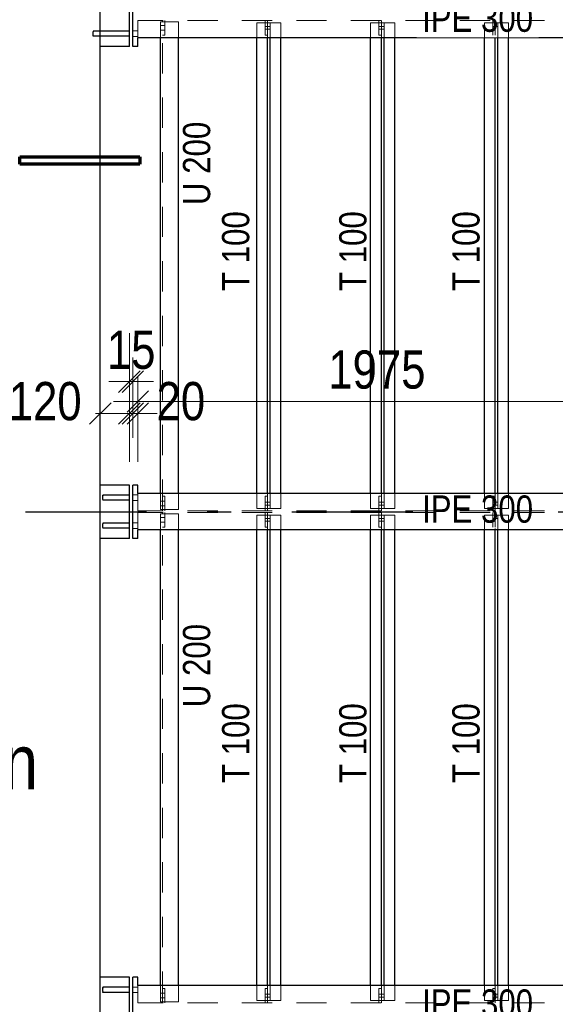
# Model space of a CAD drawing. Header units: millimetres. Extents: x -74 to 79, y 0 to 54.
# Tile 123 of 164: x 8.23 to 10.44, y 29.16 to 33.22. Entities that reach past the tile are written whole.
import ezdxf

# ---------------------------------------------------------------- set-up
doc = ezdxf.new("R2010")
doc.units = ezdxf.units.MM
doc.linetypes.add('DASHDOTX2', pattern=[2, 1, -0.5, 0, -0.5])
doc.linetypes.add('HIDDEN', pattern=[0.375, 0.25, -0.125])
for name, color, linetype, lineweight in [('01_Neubau Türen-Fassade', 7, 'Continuous', 20), ('01_Neubau_Linen', 7, 'Continuous', 20), ('Achsen', 7, 'Continuous', 20)]:
    doc.layers.add(name, color=color, linetype=linetype, lineweight=lineweight)
doc.styles.add('Arial Narrow', font='ARIALN.TTF')
doc.dimstyles.new('Arch_Strakon_dimstyle', dxfattribs={"dimtxt": 15.75, "dimasz": 1, "dimexe": 1.25, "dimexo": 0.0625, "dimgap": 1, "dimtad": 0, "dimdec": 3, "dimzin": 12, "dimdsep": 46, "dimtxsty": 'Arial Narrow', "dimblk": 'Arrowhead_Tick', "dimsah": 1, "dimcen": 0, "dimse1": 1, "dimse2": 1, "dimclrd": 6, "dimclrt": 2, "dimazin": 0, "dimtfac": 1, "dimtdec": 4, "dimtmove": 0, "dimatfit": 3, "dimldrblk": 'NONE', "dimfxl": 1, "dimtvp": 1, "dimtolj": 1, "dimtzin": 0, "dimlwd": 13, "dimarcsym": 2})

# ---------------------------------------------------------------- blocks, each defined once
blk = doc.blocks.new('Arrowhead_Tick')
at = {"color": 0, "linetype": 'Continuous', "lineweight": -2}
for p, q in [((0, 20), (0, -10)), ((-1, 0), (0, 0)), ((10, 0), (0, 0))]:
    blk.add_line(p, q, dxfattribs=at)
at = {"color": 2, "linetype": 'Continuous', "lineweight": 35}
blk.add_line((4.42, 4.42), (-4.42, -4.42), dxfattribs=at)
blk = doc.blocks.new('*D75')
at = {"layer": '01_Neubau_Linen', "color": 6, "linetype": 'Continuous', "lineweight": 13}
blk.add_line((8.7233, 31.65), (10.6783, 31.65), dxfattribs=at)
at = {"layer": 'Defpoints', "color": 0}
for p in [(10.6883, 33.3148), (8.7133, 33.1148), (10.6883, 31.65)]:
    blk.add_point(p, dxfattribs=at)
at = {"layer": '01_Neubau_Linen', "color": 6, "lineweight": 13, "xscale": 0.01, "yscale": 0.01, "zscale": 0.01}
blk.add_blockref('Arrowhead_Tick', (10.6883, 31.65), dxfattribs=at)
at = {"layer": '01_Neubau_Linen', "color": 6, "lineweight": 13, "xscale": 0.01, "yscale": 0.01, "zscale": 0.01, "rotation": 180}
blk.add_blockref('Arrowhead_Tick', (8.7133, 31.65), dxfattribs=at)
at = {"layer": '01_Neubau_Linen', "color": 2, "lineweight": -2, "insert": (9.7008, 31.7804), "char_height": 0.1575, "attachment_point": 5, "style": 'Arial Narrow'}
blk.add_mtext('\\A1;1975', dxfattribs=at)
blk = doc.blocks.new('_None')
blk = doc.blocks.new('*D157')
at = {"color": 6, "linetype": 'Continuous', "lineweight": 13}
for p, q in [((8.5486, 31.6), (8.5386, 31.6)), ((8.5586, 31.6), (8.6786, 31.6)), ((8.6886, 31.6), (8.6986, 31.6))]:
    blk.add_line(p, q, dxfattribs=at)
at = {"layer": 'Defpoints', "color": 0}
for p in [(8.6786, 31.6), (8.5586, 31.3048), (8.6786, 31.3048)]:
    blk.add_point(p, dxfattribs=at)
at = {"color": 6, "lineweight": 13, "xscale": 0.01, "yscale": 0.01, "zscale": 0.01}
blk.add_blockref('Arrowhead_Tick', (8.5586, 31.6), dxfattribs=at)
at = {"color": 6, "lineweight": 13, "xscale": 0.01, "yscale": 0.01, "zscale": 0.01, "rotation": 180}
blk.add_blockref('Arrowhead_Tick', (8.6786, 31.6), dxfattribs=at)
at = {"color": 2, "lineweight": 35, "insert": (8.331, 31.65), "char_height": 0.1575, "attachment_point": 5, "style": 'Arial Narrow'}
blk.add_mtext('\\A1;120', dxfattribs=at)
blk = doc.blocks.new('*D158')
at = {"color": 6, "linetype": 'Continuous', "lineweight": 13}
for p, q in [((8.6686, 31.7315), (8.6586, 31.7315)), ((8.6786, 31.7315), (8.6933, 31.7315)), ((8.7033, 31.7315), (8.7133, 31.7315))]:
    blk.add_line(p, q, dxfattribs=at)
at = {"layer": 'Defpoints', "color": 0}
for p in [(8.6933, 31.7315), (8.6786, 31.3048), (8.6933, 31.3048)]:
    blk.add_point(p, dxfattribs=at)
at = {"color": 6, "lineweight": 13, "xscale": 0.01, "yscale": 0.01, "zscale": 0.01}
blk.add_blockref('Arrowhead_Tick', (8.6786, 31.7315), dxfattribs=at)
at = {"color": 6, "lineweight": 13, "xscale": 0.01, "yscale": 0.01, "zscale": 0.01, "rotation": 180}
blk.add_blockref('Arrowhead_Tick', (8.6933, 31.7315), dxfattribs=at)
at = {"color": 2, "lineweight": 35, "insert": (8.686, 31.8619), "char_height": 0.1575, "attachment_point": 5, "style": 'Arial Narrow'}
blk.add_mtext('\\A1;15', dxfattribs=at)
blk = doc.blocks.new('*D159')
at = {"color": 6, "linetype": 'Continuous', "lineweight": 13}
for p, q in [((8.6833, 31.6), (8.6733, 31.6)), ((8.6933, 31.6), (8.7133, 31.6)), ((8.7233, 31.6), (8.7333, 31.6))]:
    blk.add_line(p, q, dxfattribs=at)
at = {"layer": 'Defpoints', "color": 0}
for p in [(8.7133, 31.6), (8.6933, 31.3048), (8.7133, 31.3048)]:
    blk.add_point(p, dxfattribs=at)
at = {"color": 6, "lineweight": 13, "xscale": 0.01, "yscale": 0.01, "zscale": 0.01}
blk.add_blockref('Arrowhead_Tick', (8.6933, 31.6), dxfattribs=at)
at = {"color": 6, "lineweight": 13, "xscale": 0.01, "yscale": 0.01, "zscale": 0.01, "rotation": 180}
blk.add_blockref('Arrowhead_Tick', (8.7133, 31.6), dxfattribs=at)
at = {"color": 2, "lineweight": 35, "insert": (8.8913, 31.65), "char_height": 0.1575, "attachment_point": 5, "style": 'Arial Narrow'}
blk.add_mtext('\\A1;20', dxfattribs=at)

msp = doc.modelspace()

# ---------------------------------------------------------------- linework, layer by layer
at = {"color": 3, "linetype": 'Continuous', "lineweight": 25}
for p, q in [((8.55863, 21.1248117), (8.55863, 35.2148152)), ((8.67863, 33.1148117), (8.67863, 33.3348117)), ((8.69333, 33.1148117), (8.69333, 33.3348117)), ((8.71333, 33.1148117), (8.71333, 33.1498117)), ((10.57833, 33.1498117), (8.71333, 33.1498117)), ((8.8071356, 31.2698117), (8.8071356, 33.1498117)), ((8.8821356, 31.2698117), (8.8821356, 33.1498117)), ((9.2046356, 31.2698117), (9.2046356, 33.1498117)), ((9.2491356, 31.2698117), (9.2491356, 33.1498117)), ((9.2601356, 31.2698117), (9.2601356, 33.1498117)), ((9.3046356, 31.2698117), (9.3046356, 33.1498117)), ((9.6746356, 31.2698117), (9.6746356, 33.1498117)), ((9.7191356, 31.2698117), (9.7191356, 33.1498117)), ((9.7301356, 31.2698117), (9.7301356, 33.1498117)), ((9.7746356, 31.2698117), (9.7746356, 33.1498117)), ((8.67863, 33.1148117), (8.55863, 33.1148117)), ((8.71333, 33.1148117), (8.69333, 33.1148117)), ((8.67863, 31.3048117), (8.55863, 31.3048117)), ((8.67863, 31.0848117), (8.67863, 31.3048117)), ((8.69333, 31.0848117), (8.69333, 31.3048117)), ((8.71333, 31.3048117), (8.69333, 31.3048117)), ((8.71333, 31.2698117), (8.71333, 31.3048117)), ((8.71333, 31.0848117), (8.71333, 31.1198117)), ((12.41833, 31.1198117), (8.71333, 31.1198117)), ((8.8071356, 29.2398117), (8.8071356, 31.1198117)), ((8.8821356, 29.2398117), (8.8821356, 31.1198117)), ((9.2046356, 29.2398117), (9.2046356, 31.1198117)), ((9.2491356, 29.2398117), (9.2491356, 31.1198117)), ((9.2601356, 29.2398117), (9.2601356, 31.1198117)), ((9.3046356, 29.2398117), (9.3046356, 31.1198117)), ((9.6746356, 29.2398117), (9.6746356, 31.1198117)), ((9.7191356, 29.2398117), (9.7191356, 31.1198117)), ((9.7301356, 29.2398117), (9.7301356, 31.1198117)), ((9.7746356, 29.2398117), (9.7746356, 31.1198117)), ((8.67863, 31.0848117), (8.55863, 31.0848117)), ((8.71333, 31.0848117), (8.69333, 31.0848117)), ((8.67863, 29.2748117), (8.55863, 29.2748117)), ((8.67863, 29.0548117), (8.67863, 29.2748117)), ((8.69333, 29.0548117), (8.69333, 29.2748117)), ((8.71333, 29.2748117), (8.69333, 29.2748117)), ((8.71333, 29.2398117), (8.71333, 29.2748117))]:
    msp.add_line(p, q, dxfattribs=at)
at = {"layer": '01_Neubau Türen-Fassade', "color": 6, "linetype": 'HIDDEN', "lineweight": 13, "ltscale": 0.5}
for p, q in [((8.71333, 33.1498117), (8.71333, 33.2212617)), ((8.8071356, 33.1498117), (8.8071356, 33.2162617)), ((8.8821364, 33.2162617), (8.8071364, 33.2162617)), ((8.8156364, 33.2007617), (8.8071364, 33.2007617)), ((8.8156356, 33.2162617), (8.8156356, 33.2212617)), ((8.8156356, 31.2033617), (8.8156356, 33.2162617)), ((8.8256356, 33.2007617), (8.8156364, 33.2007617)), ((8.8256356, 33.1612617), (8.8256356, 33.2212617)), ((8.8821356, 33.1498117), (8.8821356, 33.2162617)), ((9.2046356, 33.1498117), (9.2046356, 33.2112617)), ((9.2491356, 33.2112617), (9.2046356, 33.2112617)), ((9.2391356, 33.1612617), (9.2391356, 33.2212617)), ((9.2491356, 33.1972375), (9.2391356, 33.1972374)), ((9.2491356, 33.2112617), (9.2491356, 33.2212617)), ((9.2491356, 33.1612617), (9.2491356, 33.2112617)), ((9.2601356, 33.2112617), (9.2491356, 33.2112617)), ((9.2601356, 33.1972375), (9.2491356, 33.1972375)), ((9.2601356, 33.1498117), (9.2601356, 33.2112617)), ((9.3046356, 33.2112617), (9.2601356, 33.2112617)), ((9.3046356, 33.1498117), (9.3046356, 33.2112617)), ((9.6746356, 33.1498117), (9.6746356, 33.2112617)), ((9.7191356, 33.2112617), (9.6746356, 33.2112617)), ((9.7091356, 33.1612617), (9.7091356, 33.2212617)), ((9.7191356, 33.1972397), (9.7091356, 33.1972396)), ((9.7191356, 33.2112617), (9.7191356, 33.2212617)), ((9.7191356, 33.1612617), (9.7191356, 33.2112617)), ((9.7301356, 33.2112617), (9.7191356, 33.2112617)), ((9.7301356, 33.1972397), (9.7191356, 33.1972397)), ((9.7301356, 33.1498117), (9.7301356, 33.2112617)), ((9.7746356, 33.2112617), (9.7301356, 33.2112617)), ((9.7746356, 33.1498117), (9.7746356, 33.2112617)), ((8.71333, 33.1788003), (8.69333, 33.1788004)), ((8.71333, 33.1788003), (8.69333, 33.1788004)), ((8.71333, 33.1558003), (8.69333, 33.1558004)), ((8.71333, 33.1558003), (8.69333, 33.1558004)), ((8.8156364, 33.1817617), (8.8071364, 33.1817617)), ((8.8256356, 33.1612617), (8.8156356, 33.1612617)), ((8.8256356, 33.1817617), (8.8156364, 33.1817617)), ((9.2491356, 33.1852375), (9.2391356, 33.1852374)), ((9.2491356, 33.1612617), (9.2391356, 33.1612617)), ((9.2601356, 33.1852375), (9.2491356, 33.1852375)), ((9.2491356, 33.1498117), (9.2491356, 33.1612617)), ((9.7191356, 33.1852397), (9.7091356, 33.1852396)), ((9.7191356, 33.1612617), (9.7091356, 33.1612617)), ((9.7301356, 33.1852397), (9.7191356, 33.1852397)), ((9.7191356, 33.1498117), (9.7191356, 33.1612617)), ((10.1891356, 33.1852419), (10.1791356, 33.1852418)), ((10.1891356, 33.1612617), (10.1791356, 33.1612617)), ((10.2001356, 33.1852419), (10.1891356, 33.1852419)), ((10.1891356, 33.1498117), (10.1891356, 33.1612617)), ((8.71333, 31.2638001), (8.69333, 31.2638002)), ((8.71333, 31.2638001), (8.69333, 31.2638002)), ((8.71333, 31.2408002), (8.69333, 31.2408002)), ((8.71333, 31.2408002), (8.69333, 31.2408002)), ((8.71333, 31.1983617), (8.71333, 31.2698117)), ((8.8071356, 31.2033617), (8.8071356, 31.2698117)), ((8.8256356, 31.2583617), (8.8156356, 31.2583617)), ((8.8256356, 31.1983617), (8.8256356, 31.2583617)), ((8.8821356, 31.2033617), (8.8821356, 31.2698117)), ((9.2046356, 31.2083617), (9.2046356, 31.2698117)), ((9.2391356, 31.1983617), (9.2391356, 31.2583617)), ((9.2491356, 31.2583617), (9.2391356, 31.2583617)), ((9.2491356, 31.2583617), (9.2491356, 31.2698117)), ((9.2491356, 31.2083617), (9.2491356, 31.2583617)), ((9.2601356, 31.2083617), (9.2601356, 31.2698117)), ((9.3046356, 31.2083617), (9.3046356, 31.2698117)), ((9.6746356, 31.2083617), (9.6746356, 31.2698117)), ((9.7091356, 31.1983617), (9.7091356, 31.2583617)), ((9.7191356, 31.2583617), (9.7091356, 31.2583617)), ((9.7191356, 31.2583617), (9.7191356, 31.2698117)), ((9.7191356, 31.2083617), (9.7191356, 31.2583617)), ((9.7301356, 31.2083617), (9.7301356, 31.2698117)), ((9.7746356, 31.2083617), (9.7746356, 31.2698117)), ((8.8156364, 31.2378617), (8.8071364, 31.2378617)), ((8.8156364, 31.2188617), (8.8071364, 31.2188617)), ((8.8821364, 31.2033617), (8.8071364, 31.2033617)), ((8.8156356, 31.1983617), (8.8156356, 31.2033617)), ((8.8256356, 31.2378617), (8.8156364, 31.2378617)), ((8.8256356, 31.2188617), (8.8156364, 31.2188617)), ((9.2491356, 31.2083617), (9.2046356, 31.2083617)), ((9.2491356, 31.2343616), (9.2391356, 31.2343617)), ((9.2491356, 31.2223616), (9.2391356, 31.2223617)), ((9.2601356, 31.2343616), (9.2491356, 31.2343616)), ((9.2601356, 31.2223616), (9.2491356, 31.2223616)), ((9.2491356, 31.1983617), (9.2491356, 31.2083617)), ((9.2601356, 31.2083617), (9.2491356, 31.2083617)), ((9.3046356, 31.2083617), (9.2601356, 31.2083617)), ((9.7191356, 31.2083617), (9.6746356, 31.2083617)), ((9.7191356, 31.2343594), (9.7091356, 31.2343595)), ((9.7191356, 31.2223594), (9.7091356, 31.2223595)), ((9.7301356, 31.2343594), (9.7191356, 31.2343594)), ((9.7301356, 31.2223594), (9.7191356, 31.2223594)), ((9.7191356, 31.1983617), (9.7191356, 31.2083617)), ((9.7301356, 31.2083617), (9.7191356, 31.2083617)), ((9.7746356, 31.2083617), (9.7301356, 31.2083617)), ((8.71333, 31.1198117), (8.71333, 31.1912617)), ((8.8071356, 31.1198117), (8.8071356, 31.1862617)), ((8.8821364, 31.1862617), (8.8071364, 31.1862617)), ((8.8156364, 31.1707617), (8.8071364, 31.1707617)), ((8.8156356, 31.1862617), (8.8156356, 31.1912617)), ((8.8156356, 29.1733617), (8.8156356, 31.1862617)), ((8.8256356, 31.1707617), (8.8156364, 31.1707617)), ((8.8256356, 31.1312617), (8.8256356, 31.1912617)), ((8.8821356, 31.1198117), (8.8821356, 31.1862617)), ((9.2046356, 31.1198117), (9.2046356, 31.1812617)), ((9.2491356, 31.1812617), (9.2046356, 31.1812617)), ((9.2391356, 31.1312617), (9.2391356, 31.1912617)), ((9.2491356, 31.1672375), (9.2391356, 31.1672374)), ((9.2491356, 31.1812617), (9.2491356, 31.1912617)), ((9.2491356, 31.1312617), (9.2491356, 31.1812617)), ((9.2601356, 31.1812617), (9.2491356, 31.1812617)), ((9.2601356, 31.1672375), (9.2491356, 31.1672375)), ((9.2601356, 31.1198117), (9.2601356, 31.1812617)), ((9.3046356, 31.1812617), (9.2601356, 31.1812617)), ((9.3046356, 31.1198117), (9.3046356, 31.1812617)), ((9.6746356, 31.1198117), (9.6746356, 31.1812617)), ((9.7191356, 31.1812617), (9.6746356, 31.1812617)), ((9.7091356, 31.1312617), (9.7091356, 31.1912617)), ((9.7191356, 31.1672397), (9.7091356, 31.1672396)), ((9.7191356, 31.1812617), (9.7191356, 31.1912617)), ((9.7191356, 31.1312617), (9.7191356, 31.1812617)), ((9.7301356, 31.1812617), (9.7191356, 31.1812617)), ((9.7301356, 31.1672397), (9.7191356, 31.1672397)), ((9.7301356, 31.1198117), (9.7301356, 31.1812617)), ((9.7746356, 31.1812617), (9.7301356, 31.1812617)), ((9.7746356, 31.1198117), (9.7746356, 31.1812617)), ((8.71333, 31.1488003), (8.69333, 31.1488004)), ((8.71333, 31.1488003), (8.69333, 31.1488004)), ((8.71333, 31.1258003), (8.69333, 31.1258004)), ((8.71333, 31.1258003), (8.69333, 31.1258004)), ((8.8156364, 31.1517617), (8.8071364, 31.1517617)), ((8.8256356, 31.1312617), (8.8156356, 31.1312617)), ((8.8256356, 31.1517617), (8.8156364, 31.1517617)), ((9.2491356, 31.1552375), (9.2391356, 31.1552374)), ((9.2491356, 31.1312617), (9.2391356, 31.1312617)), ((9.2601356, 31.1552375), (9.2491356, 31.1552375)), ((9.2491356, 31.1198117), (9.2491356, 31.1312617)), ((9.7191356, 31.1552397), (9.7091356, 31.1552396)), ((9.7191356, 31.1312617), (9.7091356, 31.1312617)), ((9.7301356, 31.1552397), (9.7191356, 31.1552397)), ((9.7191356, 31.1198117), (9.7191356, 31.1312617)), ((10.1891356, 31.1552419), (10.1791356, 31.1552418)), ((10.1891356, 31.1312617), (10.1791356, 31.1312617)), ((10.2001356, 31.1552419), (10.1891356, 31.1552419)), ((10.1891356, 31.1198117), (10.1891356, 31.1312617)), ((8.71333, 29.2338001), (8.69333, 29.2338002)), ((8.71333, 29.2338001), (8.69333, 29.2338002)), ((8.71333, 29.2108002), (8.69333, 29.2108002)), ((8.71333, 29.2108002), (8.69333, 29.2108002)), ((8.71333, 29.1683617), (8.71333, 29.2398117)), ((8.8071356, 29.1733617), (8.8071356, 29.2398117)), ((8.8256356, 29.2283617), (8.8156356, 29.2283617)), ((8.8256356, 29.1683617), (8.8256356, 29.2283617)), ((8.8821356, 29.1733617), (8.8821356, 29.2398117)), ((9.2046356, 29.1783617), (9.2046356, 29.2398117)), ((9.2391356, 29.1683617), (9.2391356, 29.2283617)), ((9.2491356, 29.2283617), (9.2391356, 29.2283617)), ((9.2491356, 29.2283617), (9.2491356, 29.2398117)), ((9.2491356, 29.1783617), (9.2491356, 29.2283617)), ((9.2601356, 29.1783617), (9.2601356, 29.2398117)), ((9.3046356, 29.1783617), (9.3046356, 29.2398117)), ((9.6746356, 29.1783617), (9.6746356, 29.2398117)), ((9.7091356, 29.1683617), (9.7091356, 29.2283617)), ((9.7191356, 29.2283617), (9.7091356, 29.2283617)), ((9.7191356, 29.2283617), (9.7191356, 29.2398117)), ((9.7191356, 29.1783617), (9.7191356, 29.2283617)), ((9.7301356, 29.1783617), (9.7301356, 29.2398117)), ((9.7746356, 29.1783617), (9.7746356, 29.2398117)), ((8.8156364, 29.2078617), (8.8071364, 29.2078617)), ((8.8156364, 29.1888617), (8.8071364, 29.1888617)), ((8.8821364, 29.1733617), (8.8071364, 29.1733617)), ((8.8156356, 29.1683617), (8.8156356, 29.1733617)), ((8.8256356, 29.2078617), (8.8156364, 29.2078617)), ((8.8256356, 29.1888617), (8.8156364, 29.1888617)), ((9.2491356, 29.1783617), (9.2046356, 29.1783617)), ((9.2491356, 29.2043616), (9.2391356, 29.2043617)), ((9.2491356, 29.1923616), (9.2391356, 29.1923617)), ((9.2601356, 29.2043616), (9.2491356, 29.2043616)), ((9.2601356, 29.1923616), (9.2491356, 29.1923616)), ((9.2491356, 29.1683617), (9.2491356, 29.1783617)), ((9.2601356, 29.1783617), (9.2491356, 29.1783617)), ((9.3046356, 29.1783617), (9.2601356, 29.1783617)), ((9.7191356, 29.1783617), (9.6746356, 29.1783617)), ((9.7191356, 29.2043594), (9.7091356, 29.2043595)), ((9.7191356, 29.1923594), (9.7091356, 29.1923595)), ((9.7301356, 29.2043594), (9.7191356, 29.2043594)), ((9.7301356, 29.1923594), (9.7191356, 29.1923594)), ((9.7191356, 29.1683617), (9.7191356, 29.1783617)), ((9.7301356, 29.1783617), (9.7191356, 29.1783617)), ((9.7746356, 29.1783617), (9.7301356, 29.1783617))]:
    msp.add_line(p, q, dxfattribs=at)
at = {"layer": '01_Neubau Türen-Fassade', "color": 3, "linetype": 'HIDDEN', "lineweight": 25, "ltscale": 0.5}
for p, q in [((8.5286012, 33.1568117), (8.5286012, 33.157607)), ((8.5286026, 33.1770164), (8.5286027, 33.1778117)), ((8.5286091, 33.1598797), (8.5286092, 33.1632839)), ((8.5286093, 33.1713395), (8.5286093, 33.1747437)), ((8.5286103, 33.1713202), (8.5286103, 33.1747289)), ((8.5286103, 33.1673013), (8.5286103, 33.1713202)), ((8.5286103, 33.1632839), (8.5286103, 33.1673013)), ((8.5286104, 33.1598944), (8.5286103, 33.1632839)), ((8.55863, 33.1568115), (8.5286104, 33.1568117)), ((8.55863, 33.1778115), (8.5286105, 33.1778117)), ((8.5286106, 33.1598797), (8.5286105, 33.157607)), ((8.528611, 33.1770164), (8.5286109, 33.1747437)), ((8.5286128, 33.1770084), (8.5286129, 33.1747289)), ((8.5286131, 33.1598944), (8.5286131, 33.1576149)), ((8.5286182, 33.1778117), (8.5286182, 33.1770084)), ((8.5286194, 33.1576149), (8.5286195, 33.1568117)), ((8.67863, 33.177811), (8.55863, 33.1778115)), ((8.67863, 33.156811), (8.55863, 33.1568115)), ((8.5685667, 31.2563202), (8.5685667, 31.2597289)), ((8.5685667, 31.2523013), (8.5685667, 31.2563202)), ((8.5685667, 31.2482839), (8.5685667, 31.2523013)), ((8.5685667, 31.2448944), (8.5685667, 31.2482839)), ((8.5686095, 31.2418117), (8.5686095, 31.242607)), ((8.5686107, 31.2448797), (8.5686107, 31.2482839)), ((8.5686109, 31.2563395), (8.5686109, 31.2597437)), ((8.67863, 31.2418112), (8.5686109, 31.2418117)), ((8.67863, 31.2628112), (8.568611, 31.2628117)), ((8.568611, 31.2628117), (8.5686111, 31.2620084)), ((8.568611, 31.2620164), (8.568611, 31.2628117)), ((8.5686111, 31.2620084), (8.5686111, 31.2597289)), ((8.5686113, 31.2448944), (8.5686114, 31.2426149)), ((8.5686123, 31.2426149), (8.5686123, 31.2418117)), ((8.5688652, 31.2448797), (8.5688651, 31.242607)), ((8.5688656, 31.2620164), (8.5688655, 31.2597437)), ((8.5685672, 31.1413202), (8.5685671, 31.1447289)), ((8.5685672, 31.1373013), (8.5685672, 31.1413202)), ((8.5685672, 31.1332839), (8.5685672, 31.1373013)), ((8.5685672, 31.1298944), (8.5685672, 31.1332839)), ((8.5686012, 31.1268117), (8.5686012, 31.127607)), ((8.5686026, 31.1470164), (8.5686027, 31.1478117)), ((8.5686091, 31.1298797), (8.5686092, 31.1332839)), ((8.5686093, 31.1413395), (8.5686093, 31.1447437)), ((8.67863, 31.1268112), (8.5686104, 31.1268117)), ((8.67863, 31.1478112), (8.5686105, 31.1478117)), ((8.5686128, 31.1470084), (8.5686129, 31.1447289)), ((8.5686131, 31.1298944), (8.5686131, 31.1276149)), ((8.5686182, 31.1478117), (8.5686182, 31.1470084)), ((8.5686194, 31.1276149), (8.5686195, 31.1268117)), ((8.5688623, 31.1298797), (8.5688623, 31.127607)), ((8.5688627, 31.1470164), (8.5688627, 31.1447437)), ((8.5685753, 29.2263202), (8.5685753, 29.2297289)), ((8.5685753, 29.2223013), (8.5685753, 29.2263202)), ((8.5685753, 29.2182839), (8.5685753, 29.2223013)), ((8.5685754, 29.2148944), (8.5685753, 29.2182839)), ((8.5685829, 29.2148797), (8.568583, 29.2182839)), ((8.5685831, 29.2263395), (8.5685831, 29.2297437)), ((8.5686095, 29.2118117), (8.5686095, 29.212607)), ((8.67863, 29.2118112), (8.5686109, 29.2118117)), ((8.67863, 29.2328112), (8.568611, 29.2328117)), ((8.568611, 29.2328117), (8.5686111, 29.2320084)), ((8.568611, 29.2320164), (8.568611, 29.2328117)), ((8.5686123, 29.2126149), (8.5686123, 29.2118117)), ((8.5686422, 29.2320084), (8.5686422, 29.2297289)), ((8.5686425, 29.2148944), (8.5686425, 29.2126149)), ((8.5688148, 29.2148797), (8.5688148, 29.212607)), ((8.5688152, 29.2320164), (8.5688152, 29.2297437))]:
    msp.add_line(p, q, dxfattribs=at)
at = {"layer": 'Achsen', "color": 1, "linetype": 'Continuous', "lineweight": 70}
for p, q in [((8.2266999, 32.6285925), (8.2266999, 32.658597)), ((8.2266999, 32.658597), (8.721695, 32.658597)), ((8.721695, 32.6285925), (8.2266999, 32.6285925)), ((8.721695, 32.658597), (8.721695, 32.6285925))]:
    msp.add_line(p, q, dxfattribs=at)
at = {"layer": 'Achsen', "color": 3, "linetype": 'DASHDOTX2', "lineweight": 25, "ltscale": 0.5}
msp.add_line((3.849518, 31.1948035), (15.2823728, 31.1948035), dxfattribs=at)

# ---------------------------------------------------------------- texts
at = {"color": 3, "lineweight": 25, "style": 'Arial Narrow'}
for s, p in [('U 200', (9.0123004, 32.4599503)), ('T 100', (9.1736448, 32.1051154)), ('T 100', (9.6576779, 32.1051154)), ('T 100', (10.1247274, 32.1051154)), ('U 200', (9.0123004, 30.3880144)), ('T 100', (9.1736448, 30.0751154)), ('T 100', (9.6576779, 30.0751154)), ('T 100', (10.1247274, 30.0751154))]:
    msp.add_text(s, height=0.1125, rotation=90, dxfattribs=at).set_placement(p)
at = {"color": 3, "lineweight": 25, "insert": (9.8871799, 29.109782), "char_height": 0.1125, "attachment_point": 7, "line_spacing_factor": 0.9, "style": 'Arial Narrow', "bg_fill": 3, "box_fill_scale": 1.2, "bg_fill_color": 256, "bg_fill_true_color": 13158600, "bg_fill_transparency": 0}
msp.add_mtext('IPE 300', dxfattribs=at)
at = {"layer": 'Achsen', "color": 4, "lineweight": 50, "style": 'Arial Narrow'}
msp.add_text('Isokörbe siehe Plan', height=0.225, dxfattribs=at).set_placement((6.037329, 30.0491025))

# ---------------------------------------------------------------- dimensions: what is measured, and where the dimension line sits
at = {"lineweight": 35}
for base, p1, p2, text, override, picture, middle in [((8.69333, 31.7315), (8.67863, 31.3048117), (8.69333, 31.3048117), '15', {"dimscale": 0.01, "dimtxt": 15.75, "dimasz": 1, "dimgap": 5, "dimtad": 1, "dimjust": 0, "dimtih": 0, "dimtoh": 0, "dimdec": 3, "dimdsep": 46, "dimtxsty": 'Arial Narrow', "dimclrd": 6, "dimclrt": 2, "dimtix": 1, "dimtofl": 255, "dimtmove": 0, "dimatfit": 2, "dimfxl": 0, "dimfxlon": 0, "dimtvp": 31.746032, "dimlwd": 13}, '*D158', (8.68598, 31.7315)), ((8.67863, 31.6), (8.55863, 31.3048117), (8.67863, 31.3048117), '120', {"dimscale": 0.01, "dimtxt": 15.75, "dimasz": 1, "dimgap": 5, "dimtad": 1, "dimjust": 0, "dimtih": 0, "dimtoh": 0, "dimdec": 3, "dimdsep": 46, "dimtxsty": 'Arial Narrow', "dimclrd": 6, "dimclrt": 2, "dimtix": 0, "dimtofl": 255, "dimtmove": 2, "dimatfit": 2, "dimfxl": 0, "dimfxlon": 0, "dimtvp": 31.746032, "dimlwd": 13}, '*D157', (8.3310425, 31.65)), ((8.71333, 31.6), (8.69333, 31.3048117), (8.71333, 31.3048117), '20', {"dimscale": 0.01, "dimtxt": 15.75, "dimasz": 1, "dimgap": 5, "dimtad": 1, "dimjust": 4, "dimtih": 0, "dimtoh": 0, "dimdec": 3, "dimdsep": 46, "dimtxsty": 'Arial Narrow', "dimclrd": 6, "dimclrt": 2, "dimtix": 0, "dimtofl": 255, "dimtmove": 2, "dimatfit": 2, "dimfxl": 0, "dimfxlon": 0, "dimtvp": 31.746032, "dimlwd": 13}, '*D159', (8.891305, 31.65))]:
    dim = msp.add_linear_dim(base=base, p1=p1, p2=p2, text=text, dimstyle='Arch_Strakon_dimstyle', override=override, dxfattribs=at)
    dim.commit()
    dim.dimension.update_dxf_attribs({"geometry": picture, "text_midpoint": middle, "dimtype": 160})
at = {"layer": '01_Neubau_Linen', "lineweight": -2}
dim = msp.add_linear_dim(base=(10.68833, 31.65), p1=(8.71333, 33.1148117), p2=(10.68833, 33.3148117), text='1975', dimstyle='Arch_Strakon_dimstyle', override={"dimscale": 0.01, "dimtxt": 15.75, "dimasz": 1, "dimgap": 5, "dimtad": 1, "dimjust": 0, "dimtih": 0, "dimtoh": 0, "dimdec": 6, "dimdsep": 46, "dimtxsty": 'Arial Narrow', "dimclrd": 6, "dimclrt": 2, "dimtix": 1, "dimtofl": 255, "dimtmove": 0, "dimatfit": 2, "dimfxl": 0, "dimfxlon": 0, "dimtvp": 31.746032, "dimlwd": 13}, dxfattribs=at)
dim.commit()
dim.dimension.update_dxf_attribs({"geometry": '*D75', "text_midpoint": (9.70083, 31.65), "dimtype": 160})

# ---------------------------------------------------------------- next in the draw order: linework, layer by layer
at = {"color": 3, "linetype": 'Continuous', "lineweight": 25}
for p, q in [((10.1446356, 29.2398117), (10.1446356, 31.1198117)), ((10.1891356, 29.2398117), (10.1891356, 31.1198117)), ((10.2001356, 29.2398117), (10.2001356, 31.1198117)), ((10.2446356, 29.2398117), (10.2446356, 31.1198117)), ((12.41833, 29.2398117), (8.71333, 29.2398117))]:
    msp.add_line(p, q, dxfattribs=at)
at = {"layer": '01_Neubau Türen-Fassade', "color": 6, "linetype": 'HIDDEN', "lineweight": 13, "ltscale": 0.5}
for p, q in [((10.1446356, 29.1783617), (10.1446356, 29.2398117)), ((10.1791356, 29.1683617), (10.1791356, 29.2283617)), ((10.1891356, 29.2283617), (10.1791356, 29.2283617)), ((10.1891356, 29.2283617), (10.1891356, 29.2398117)), ((10.1891356, 29.1783617), (10.1891356, 29.2283617)), ((10.2001356, 29.1783617), (10.2001356, 29.2398117)), ((10.2446356, 29.1783617), (10.2446356, 29.2398117)), ((12.41833, 29.1683617), (8.71333, 29.1683617)), ((10.1891356, 29.1783617), (10.1446356, 29.1783617)), ((10.1891356, 29.2043572), (10.1791356, 29.2043573)), ((10.1891356, 29.1923572), (10.1791356, 29.1923573)), ((10.2001356, 29.2043572), (10.1891356, 29.2043572)), ((10.2001356, 29.1923572), (10.1891356, 29.1923572)), ((10.1891356, 29.1683617), (10.1891356, 29.1783617)), ((10.2001356, 29.1783617), (10.1891356, 29.1783617)), ((10.2446356, 29.1783617), (10.2001356, 29.1783617))]:
    msp.add_line(p, q, dxfattribs=at)

# ---------------------------------------------------------------- next in the draw order: texts
at = {"color": 3, "lineweight": 25, "char_height": 0.1125, "attachment_point": 7, "line_spacing_factor": 0.9, "style": 'Arial Narrow', "bg_fill": 3, "box_fill_scale": 1.2, "bg_fill_color": 256, "bg_fill_true_color": 13158600, "bg_fill_transparency": 0}
for insert in [(9.8871799, 33.1731129), (9.8871799, 31.1478163)]:
    msp.add_mtext('IPE 300', dxfattribs=dict(at, insert=insert))

# ---------------------------------------------------------------- next in the draw order: linework, layer by layer
at = {"color": 3, "linetype": 'Continuous', "lineweight": 25}
for p, q in [((10.1446356, 31.2698117), (10.1446356, 33.1498117)), ((10.1891356, 31.2698117), (10.1891356, 33.1498117)), ((10.2001356, 31.2698117), (10.2001356, 33.1498117)), ((10.2446356, 31.2698117), (10.2446356, 33.1498117)), ((10.57833, 31.2698117), (8.71333, 31.2698117))]:
    msp.add_line(p, q, dxfattribs=at)
at = {"layer": '01_Neubau Türen-Fassade', "color": 6, "linetype": 'HIDDEN', "lineweight": 13, "ltscale": 0.5}
for p, q in [((12.41833, 33.2212617), (8.71333, 33.2212617)), ((10.1446356, 33.1498117), (10.1446356, 33.2112617)), ((10.1891356, 33.2112617), (10.1446356, 33.2112617)), ((10.1791356, 33.1612617), (10.1791356, 33.2212617)), ((10.1891356, 33.1972419), (10.1791356, 33.1972418)), ((10.1891356, 33.2112617), (10.1891356, 33.2212617)), ((10.1891356, 33.1612617), (10.1891356, 33.2112617)), ((10.2001356, 33.2112617), (10.1891356, 33.2112617)), ((10.2001356, 33.1972419), (10.1891356, 33.1972419)), ((10.2001356, 33.1498117), (10.2001356, 33.2112617)), ((10.2446356, 33.2112617), (10.2001356, 33.2112617)), ((10.2446356, 33.1498117), (10.2446356, 33.2112617)), ((10.1446356, 31.2083617), (10.1446356, 31.2698117)), ((10.1791356, 31.1983617), (10.1791356, 31.2583617)), ((10.1891356, 31.2583617), (10.1791356, 31.2583617)), ((10.1891356, 31.2583617), (10.1891356, 31.2698117)), ((10.1891356, 31.2083617), (10.1891356, 31.2583617)), ((10.2001356, 31.2083617), (10.2001356, 31.2698117)), ((10.2446356, 31.2083617), (10.2446356, 31.2698117)), ((10.1891356, 31.2083617), (10.1446356, 31.2083617)), ((10.1891356, 31.2343572), (10.1791356, 31.2343573)), ((10.1891356, 31.2223572), (10.1791356, 31.2223573)), ((10.2001356, 31.2343572), (10.1891356, 31.2343572)), ((10.2001356, 31.2223572), (10.1891356, 31.2223572)), ((10.1891356, 31.1983617), (10.1891356, 31.2083617)), ((10.2001356, 31.2083617), (10.1891356, 31.2083617)), ((10.2446356, 31.2083617), (10.2001356, 31.2083617)), ((12.41833, 31.1983617), (8.71333, 31.1983617)), ((12.41833, 31.1912617), (8.71333, 31.1912617)), ((10.1446356, 31.1198117), (10.1446356, 31.1812617)), ((10.1891356, 31.1812617), (10.1446356, 31.1812617)), ((10.1791356, 31.1312617), (10.1791356, 31.1912617)), ((10.1891356, 31.1672419), (10.1791356, 31.1672418)), ((10.1891356, 31.1812617), (10.1891356, 31.1912617)), ((10.1891356, 31.1312617), (10.1891356, 31.1812617)), ((10.2001356, 31.1812617), (10.1891356, 31.1812617)), ((10.2001356, 31.1672419), (10.1891356, 31.1672419)), ((10.2001356, 31.1198117), (10.2001356, 31.1812617)), ((10.2446356, 31.1812617), (10.2001356, 31.1812617)), ((10.2446356, 31.1198117), (10.2446356, 31.1812617))]:
    msp.add_line(p, q, dxfattribs=at)

doc.saveas('drawing.dxf')
